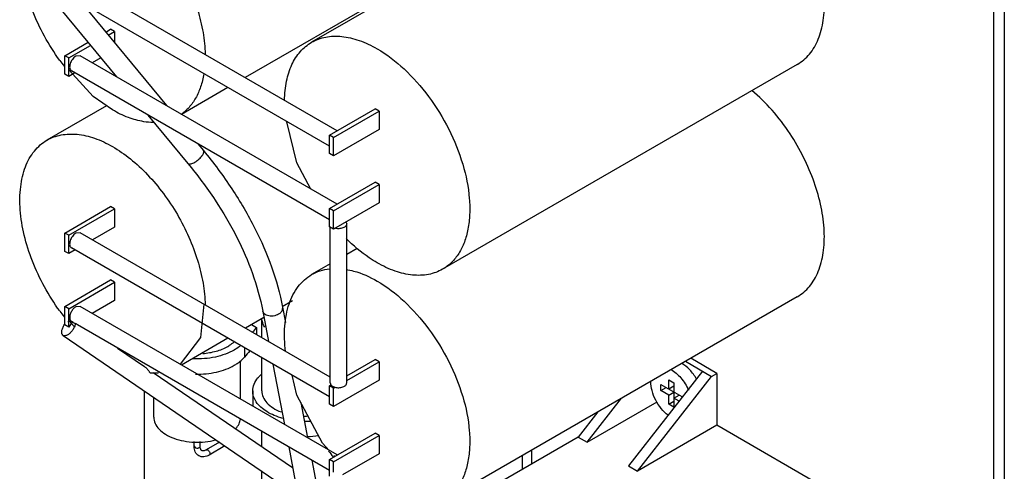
# Model space of a CAD drawing. Header units: millimetres. Extents: x 29 to 175, y 22 to 264.
# Tile 3 of 4: x 29 to 161, y 115 to 175. Entities that reach past the tile are written whole.
import ezdxf

# ---------------------------------------------------------------- set-up
doc = ezdxf.new("R2010")
doc.units = ezdxf.units.MM
doc.header["$LTSCALE"] = 18.576308
doc.layers.get('0').update_dxf_attribs({"linetype": 'CONTINUOUS'})

msp = doc.modelspace()

# ---------------------------------------------------------------- linework, layer by layer
at = {"color": 7}
for p, q in [((115.81, 199.43), (68.43, 172.08)), ((97.95, 189.53), (59.56, 167.37)), ((71.85, 160.27), (37.5, 180.1)), ((70.8, 158.2), (37.08, 177.67)), ((159.56, 28.53), (159.56, 178.76)), ((160.97, 177.95), (160.97, 30.98)), ((34.93, 176.47), (42.34, 167.48)), ((37.77, 177.27), (49.02, 163.62)), ((40.92, 173.44), (41.56, 173.81)), ((42.09, 173.51), (41.56, 173.81)), ((41.26, 173.03), (42.09, 173.51)), ((42.09, 173.51), (42.09, 172.03)), ((35.44, 170.28), (38.55, 172.08)), ((35.97, 169.98), (38.89, 171.66)), ((35.44, 167.83), (35.44, 170.28)), ((35.97, 169.98), (35.44, 170.28)), ((35.97, 167.53), (35.97, 169.98)), ((37.5, 170.28), (36.92, 170.22)), ((71.82, 150.46), (37.5, 170.28)), ((40.26, 170), (39.12, 169.34)), ((133.31, 169.12), (85.93, 141.77)), ((35.97, 167.53), (35.44, 167.83)), ((36.8, 168), (35.97, 167.53)), ((39.25, 164.84), (36.02, 168.37)), ((70.8, 148.37), (36.34, 168.27)), ((57.24, 166.03), (51.05, 162.45)), ((41.82, 163.05), (39.25, 164.84)), ((41.02, 163.6), (33.07, 159.01)), ((70.8, 159.67), (76.91, 163.2)), ((77.44, 162.89), (76.91, 163.2)), ((46.56, 162.36), (51.89, 155.9)), ((71.33, 159.36), (77.44, 162.89)), ((77.44, 162.89), (77.44, 160.44)), ((70.8, 157.22), (70.8, 159.67)), ((71.33, 159.36), (70.8, 159.67)), ((77.44, 160.44), (71.33, 156.91)), ((71.33, 156.91), (71.33, 159.36)), ((53.24, 158.51), (53.97, 157.62)), ((71.33, 156.91), (70.8, 157.22)), ((70.8, 149.87), (76.91, 153.4)), ((71.33, 149.57), (77.44, 153.1)), ((77.44, 153.1), (76.91, 153.4)), ((77.44, 153.1), (77.44, 150.65)), ((35.44, 146.6), (41.56, 150.13)), ((42.09, 149.83), (41.56, 150.13)), ((77.44, 150.65), (71.33, 147.12)), ((35.97, 146.3), (42.09, 149.83)), ((42.09, 149.83), (42.09, 147.38)), ((70.8, 147.42), (70.8, 149.87)), ((71.33, 149.57), (70.8, 149.87)), ((71.33, 147.12), (71.33, 149.57)), ((42.09, 147.38), (39.15, 145.68)), ((71.33, 147.12), (70.8, 147.42)), ((70.91, 126.58), (70.91, 147.36)), ((73, 148.08), (73.11, 147.82)), ((73.11, 126.58), (73.11, 147.82)), ((35.44, 144.15), (35.44, 146.6)), ((35.97, 146.3), (35.44, 146.6)), ((35.97, 143.85), (35.97, 146.3)), ((37.5, 146.64), (36.92, 146.58)), ((70.91, 127.35), (37.5, 146.64)), ((35.97, 143.85), (35.44, 144.15)), ((36.83, 144.34), (35.97, 143.85)), ((70.8, 124.73), (36.34, 144.63)), ((74.5, 144.55), (73.11, 143.75)), ((70.91, 142.48), (68.43, 141.05)), ((35.44, 136.8), (41.56, 140.34)), ((35.97, 136.5), (42.09, 140.03)), ((42.09, 140.03), (41.56, 140.34)), ((42.09, 140.03), (42.09, 137.58)), ((42.09, 137.58), (39.11, 135.86)), ((65.89, 137.55), (64.51, 136.75)), ((133.31, 138.09), (85.93, 110.74)), ((35.44, 134.36), (35.44, 136.8)), ((35.97, 136.5), (35.44, 136.8)), ((35.97, 134.05), (35.97, 136.5)), ((37.5, 136.8), (36.92, 136.74)), ((71.85, 116.96), (37.5, 136.8)), ((61.9, 136.18), (62.67, 132.1)), ((64.55, 136.69), (64.44, 136.17)), ((64.55, 136.69), (64.93, 134.66)), ((35.97, 134.05), (35.44, 134.36)), ((36.42, 134.75), (35.97, 134.05)), ((36.71, 134.14), (36.02, 134.89)), ((36.57, 134.66), (36.34, 134.79)), ((37.13, 134.33), (36.88, 134.52)), ((70.8, 114.89), (37.13, 134.33)), ((62.06, 135.33), (59.57, 133.89)), ((60.4, 134.38), (61.06, 133.99)), ((61.76, 132.63), (61.76, 135.16)), ((35.21, 132.93), (66.6, 111.51)), ((35.25, 132.91), (35.21, 132.93)), ((61.06, 133.99), (61.06, 133.03)), ((57.25, 132.55), (51.05, 128.97)), ((42.49, 131.24), (46.09, 128.78)), ((59.44, 131.29), (59.44, 130.04)), ((58.94, 124.42), (58.94, 129.54)), ((61.76, 125.51), (61.76, 129.95)), ((63.25, 129.09), (64.78, 121.04)), ((73.11, 127.52), (76.91, 129.72)), ((73.11, 126.91), (77.44, 129.41)), ((77.44, 129.41), (76.91, 129.72)), ((77.44, 129.41), (77.44, 126.96)), ((118.37, 129.47), (121.85, 127.45)), ((122.56, 127.86), (119.07, 129.88)), ((47.26, 127.98), (65.89, 115.27)), ((120.66, 128.14), (110.76, 115.49)), ((121.85, 127.45), (122.56, 127.86)), ((122.56, 127.86), (122.56, 120.92)), ((70.8, 126.19), (71.01, 126.31)), ((70.91, 126.58), (71.01, 126.31)), ((77.44, 126.96), (71.33, 123.43)), ((111.95, 114.8), (121.85, 127.45)), ((115.07, 126.39), (117.9, 124.76)), ((115.07, 125.57), (115.07, 126.39)), ((116.13, 127), (116.84, 126.59)), ((116.13, 125.78), (116.13, 127)), ((116.84, 126.59), (116.84, 123.33)), ((46.07, 125.53), (46.07, 86.97)), ((60.56, 125.51), (60.56, 123.46)), ((70.8, 123.74), (70.8, 126.19)), ((71.33, 125.88), (70.8, 126.19)), ((71.33, 125.88), (71.54, 126)), ((71.33, 123.43), (71.33, 125.88)), ((115.07, 125.57), (115.78, 125.98)), ((116.13, 124.96), (115.07, 125.57)), ((116.13, 125.78), (116.84, 126.18)), ((116.13, 124.96), (116.84, 125.37)), ((47.34, 122.02), (47.34, 124.66)), ((66.97, 123.99), (67.87, 119.26)), ((71.33, 123.43), (70.8, 123.74)), ((105.24, 118.67), (109.83, 124.54)), ((105.24, 118.67), (114.57, 124.06)), ((116.13, 123.73), (116.13, 124.96)), ((116.13, 123.73), (116.84, 124.14)), ((116.84, 123.33), (116.13, 123.73)), ((116.84, 124.55), (117.55, 124.96)), ((117.54, 124.15), (116.84, 124.55)), ((117.9, 124.76), (117.9, 124.62)), ((106.67, 122.71), (104.05, 119.36)), ((61.76, 118.08), (61.76, 120.11)), ((70.8, 116.35), (76.91, 119.88)), ((77.44, 119.58), (76.91, 119.88)), ((122.56, 120.92), (111.95, 114.8)), ((144.11, 108.48), (122.56, 120.92)), ((52.74, 118.12), (52.74, 118.78)), ((53.54, 118.12), (53.54, 118.78)), ((56.12, 118.67), (54.35, 117.65)), ((71.33, 116.05), (77.44, 119.58)), ((77.44, 119.58), (77.44, 117.13)), ((104.05, 119.36), (81.5, 106.34)), ((104.05, 119.36), (105.24, 118.67)), ((52.74, 118.12), (52.85, 117.95)), ((54.35, 117.65), (54.55, 117.63)), ((56.85, 118.17), (54.75, 116.95)), ((65.36, 118.03), (67.24, 108.15)), ((77.44, 117.13), (72.56, 114.31)), ((97.83, 115.77), (97.83, 117.61)), ((68.45, 116.25), (69.91, 108.58)), ((71.33, 116.05), (70.8, 116.35)), ((70.8, 114.12), (70.8, 116.35)), ((71.33, 114.68), (71.33, 116.05)), ((71.52, 116.77), (71.4, 116.9)), ((96.59, 115.06), (96.59, 116.89)), ((61.76, 113.69), (61.76, 114.81)), ((110.76, 115.49), (111.95, 114.8))]:
    msp.add_line(p, q, dxfattribs=at)
for points in [[(68.34, 152.47), (66.47, 155.96), (65.13, 161.47)], [(54.02, 137.1), (53.59, 132.64), (50.86, 129.08)], [(70.78, 117.58), (69.9, 118.54), (66.47, 124.93), (65.82, 127.61)]]:
    msp.add_lwpolyline(points, dxfattribs=at)
for centre, radius, start, end in [((58.28, 186.72), 29.04, 215.9675, 217.8809), ((58.28, 153.24), 29.04, 215.9675, 217.8809), ((57.46, 152.6), 28, 219.5295, 219.6833), ((35.38, 134.8), 1.53, 347.0525, 349.2388), ((194.09, 19.64), 175.42, 139.3157, 139.593), ((192.49, 18.95), 173.32, 139.7773, 140.1403), ((42.42, 125.08), 5.26, 32.401, 34.8433), ((67.56, 132.17), 10.01, 268.4353, 271.9713), ((67.56, 133.53), 12.07, 269.4381, 273.4606), ((67.57, 131.35), 11.93, 271.2305, 278.6142), ((93.1, 134.86), 28.36, 217.8238, 219.7435)]:
    msp.add_arc(centre, radius, start, end, dxfattribs=at)
msp.add_ellipse((37.27, 135.59), major_axis=(1.32, -0.23), ratio=0.843057, start_param=-1.977903, end_param=-1.715911, dxfattribs=at)
for points, knots in [([(34.77, 169.66), (34.03, 170.69), (32.67, 172.84), (31.07, 176.25), (29.97, 179.71), (29.41, 183.06), (29.44, 186.15), (30.04, 188.86), (31.06, 190.74), (32.14, 191.87), (32.75, 192.3), (33.07, 192.49)], [0, 0, 0, 0, 0.151607, 0.302343, 0.44751, 0.582978, 0.705732, 0.814559, 0.910908, 0.955967, 1, 1, 1, 1]), ([(41.82, 191.62), (42.66, 191.14), (44.31, 189.98), (46.59, 187.86), (48.69, 185.36), (50.54, 182.56), (52.08, 179.57), (53.23, 176.5), (53.97, 173.46), (54.18, 171.44), (54.2, 170.46)], [0, 0, 0, 0, 0.113921, 0.236766, 0.366066, 0.498815, 0.631727, 0.761509, 0.88511, 1, 1, 1, 1]), ([(133.31, 169.12), (133.61, 169.3), (134.2, 169.71), (135.24, 170.77), (136.25, 172.53), (136.89, 175.08), (136.99, 178), (136.57, 181.17), (135.63, 184.48), (134.22, 187.77), (133.01, 189.88), (132.34, 190.89)], [0, 0, 0, 0, 0.044425, 0.089803, 0.186379, 0.29477, 0.416616, 0.5511, 0.695686, 0.846739, 1, 1, 1, 1]), ([(68.43, 172.08), (68.72, 172.24), (69.33, 172.53), (70.66, 172.9), (72.54, 172.95), (74.88, 172.38), (76.41, 171.65), (77.18, 171.21)], [0, 0, 0, 0, 0.10816, 0.218363, 0.451359, 0.710432, 1, 1, 1, 1]), ([(64.81, 164.34), (64.82, 165.2), (64.98, 166.83), (65.67, 169.06), (66.81, 170.87), (67.87, 171.75), (68.43, 172.08)], [0, 0, 0, 0, 0.288689, 0.547534, 0.781165, 1, 1, 1, 1]), ([(77.18, 171.21), (78.47, 170.46), (80.99, 168.53), (84.21, 164.87), (86.86, 160.56), (88.72, 155.95), (89.51, 152.06), (89.59, 149.14), (89.37, 147.17), (88.9, 145.41), (88.16, 143.89), (87.18, 142.64), (86.36, 142.02), (85.93, 141.77)], [0, 0, 0, 0, 0.128654, 0.270203, 0.417318, 0.561628, 0.695264, 0.75627, 0.812761, 0.864712, 0.912534, 0.957151, 1, 1, 1, 1]), ([(36.92, 170.22), (36.74, 170.11), (36.42, 169.8), (36.17, 169.32), (36.09, 168.91), (36.1, 168.63), (36.17, 168.41), (36.28, 168.3), (36.34, 168.27)], [0, 0, 0, 0, 0.269932, 0.561324, 0.695468, 0.813138, 0.912851, 1, 1, 1, 1]), ([(54.01, 167.84), (53.92, 167.26), (53.65, 166.15), (53, 164.64), (52.11, 163.37), (51.36, 162.7), (50.97, 162.43)], [0, 0, 0, 0, 0.277735, 0.533913, 0.772504, 1, 1, 1, 1]), ([(132.34, 159.87), (131.61, 160.97), (130.05, 163.02), (128.21, 164.84), (127.25, 165.64)], [0, 0, 0, 0, 0.512874, 1, 1, 1, 1]), ([(47.29, 161.36), (46.85, 161.36), (45.71, 161.47), (43.85, 162), (42.5, 162.65), (41.82, 163.05)], [0, 0, 0, 0, 0.226448, 0.594534, 1, 1, 1, 1]), ([(33.07, 159.01), (33.36, 159.18), (33.97, 159.46), (35.31, 159.83), (37.18, 159.88), (39.53, 159.32), (41.06, 158.59), (41.82, 158.15)], [0, 0, 0, 0, 0.10816, 0.218363, 0.451359, 0.710432, 1, 1, 1, 1]), ([(133.31, 138.09), (133.61, 138.27), (134.2, 138.68), (135.24, 139.75), (136.25, 141.51), (136.89, 144.05), (136.99, 146.97), (136.57, 150.15), (135.63, 153.45), (134.22, 156.75), (133.01, 158.85), (132.34, 159.87)], [0, 0, 0, 0, 0.044425, 0.089803, 0.186379, 0.29477, 0.416616, 0.5511, 0.695686, 0.846739, 1, 1, 1, 1]), ([(34.77, 136.19), (34.03, 137.22), (32.67, 139.37), (31.07, 142.77), (29.97, 146.23), (29.41, 149.58), (29.44, 152.68), (30.04, 155.39), (31.06, 157.26), (32.14, 158.39), (32.75, 158.83), (33.07, 159.01)], [0, 0, 0, 0, 0.151607, 0.302343, 0.44751, 0.582978, 0.705732, 0.814559, 0.910908, 0.955967, 1, 1, 1, 1]), ([(41.82, 158.15), (42.66, 157.66), (44.31, 156.51), (46.59, 154.39), (48.69, 151.89), (50.54, 149.09), (52.07, 146.1), (53.23, 143.03), (53.97, 139.99), (54.18, 137.97), (54.2, 137)], [0, 0, 0, 0, 0.113909, 0.236746, 0.366029, 0.498767, 0.631675, 0.761463, 0.885081, 1, 1, 1, 1]), ([(51.89, 155.9), (51.92, 155.87), (52.02, 155.81), (52.21, 155.82), (52.45, 155.88), (52.71, 156), (52.99, 156.17), (53.36, 156.44), (53.6, 156.69), (53.74, 156.87)], [0, 0, 0, 0, 0.062882, 0.145518, 0.254086, 0.386312, 0.535887, 0.694279, 1, 1, 1, 1]), ([(53.74, 156.87), (53.75, 156.89), (53.8, 156.94), (53.84, 157.01), (53.87, 157.05)], [0, 0, 0, 0, 0.260783, 1, 1, 1, 1]), ([(53.87, 157.05), (53.9, 157.11), (53.96, 157.22), (54.02, 157.38), (54.03, 157.51), (53.99, 157.59), (53.97, 157.62)], [0, 0, 0, 0, 0.331514, 0.605394, 0.821953, 1, 1, 1, 1]), ([(53.97, 157.62), (55.33, 155.98), (57.82, 152.63), (61.82, 145.83), (63.85, 140.34), (64.55, 136.69)], [0, 0, 0, 0, 0.270563, 0.528247, 1, 1, 1, 1]), ([(51.89, 155.9), (53.18, 154.34), (55.55, 151.16), (59.33, 144.75), (61.24, 139.6), (61.9, 136.18)], [0, 0, 0, 0, 0.273343, 0.532261, 1, 1, 1, 1]), ([(73.11, 147.82), (73.11, 147.76), (73.08, 147.65), (72.97, 147.5), (72.81, 147.37), (72.51, 147.23), (72.08, 147.16), (71.72, 147.19), (71.54, 147.24)], [0, 0, 0, 0, 0.087249, 0.184026, 0.295642, 0.42261, 0.708057, 1, 1, 1, 1]), ([(36.92, 146.58), (36.74, 146.48), (36.42, 146.16), (36.17, 145.68), (36.09, 145.27), (36.1, 144.99), (36.17, 144.77), (36.28, 144.66), (36.34, 144.63)], [0, 0, 0, 0, 0.269932, 0.561324, 0.695468, 0.813138, 0.912851, 1, 1, 1, 1]), ([(77.18, 142.63), (76.82, 142.84), (75.33, 143.78), (73.98, 144.92), (73.03, 145.86)], [0, 0, 0, 0, 0.236772, 1, 1, 1, 1]), ([(85.93, 141.77), (85.64, 141.6), (85.03, 141.32), (83.7, 140.95), (81.82, 140.9), (79.48, 141.46), (77.95, 142.19), (77.18, 142.63)], [0, 0, 0, 0, 0.10816, 0.218363, 0.451359, 0.710432, 1, 1, 1, 1]), ([(64.95, 130.77), (64.81, 131.89), (64.74, 133.56), (65.01, 135.69), (65.48, 137.51), (66.28, 139.13), (67.43, 140.38), (68.09, 140.85), (68.43, 141.05)], [0, 0, 0, 0, 0.29723, 0.433006, 0.559997, 0.789708, 0.896241, 1, 1, 1, 1]), ([(68.43, 141.05), (68.79, 141.26), (69.56, 141.6), (70.39, 141.77), (70.81, 141.82)], [0, 0, 0, 0, 0.492849, 1, 1, 1, 1]), ([(73.03, 141.75), (73.37, 141.7), (74.82, 141.37), (76.19, 140.75), (77.18, 140.18)], [0, 0, 0, 0, 0.232563, 1, 1, 1, 1]), ([(77.18, 140.18), (78.47, 139.44), (80.99, 137.5), (84.21, 133.84), (86.86, 129.53), (88.72, 124.93), (89.51, 121.03), (89.59, 118.11), (89.37, 116.14), (88.9, 114.38), (88.16, 112.86), (87.18, 111.61), (86.36, 110.99), (85.93, 110.74)], [0, 0, 0, 0, 0.128654, 0.270203, 0.417318, 0.561628, 0.695264, 0.75627, 0.812761, 0.864712, 0.912534, 0.957151, 1, 1, 1, 1]), ([(36.92, 136.74), (36.79, 136.67), (36.56, 136.47), (36.3, 136.09), (36.12, 135.67), (36.09, 135.38), (36.1, 135.24)], [0, 0, 0, 0, 0.240042, 0.505854, 0.768438, 1, 1, 1, 1]), ([(64.31, 136), (64.14, 135.82), (63.68, 135.56), (63.03, 135.47), (62.53, 135.56), (62.22, 135.7), (61.99, 135.91), (61.91, 136.09), (61.9, 136.18)], [0, 0, 0, 0, 0.262163, 0.543223, 0.67557, 0.795475, 0.902172, 1, 1, 1, 1]), ([(64.44, 136.17), (64.43, 136.16), (64.39, 136.1), (64.35, 136.04), (64.31, 136)], [0, 0, 0, 0, 0.242909, 1, 1, 1, 1]), ([(35.21, 132.93), (35.18, 132.96), (35.11, 133.03), (35.05, 133.16), (35.03, 133.32), (35.05, 133.59), (35.16, 133.96), (35.31, 134.24), (35.4, 134.38)], [0, 0, 0, 0, 0.08134, 0.171345, 0.275369, 0.395448, 0.678881, 1, 1, 1, 1]), ([(36.87, 134.46), (36.84, 134.32), (36.73, 134.03), (36.5, 133.63), (36.2, 133.28), (35.97, 133.09), (35.84, 133.01)], [0, 0, 0, 0, 0.241665, 0.505422, 0.766373, 1, 1, 1, 1]), ([(36.1, 135.24), (36.11, 135.14), (36.14, 134.97), (36.27, 134.83), (36.34, 134.79)], [0, 0, 0, 0, 0.542802, 1, 1, 1, 1]), ([(62.18, 134.04), (62.06, 134.21), (61.86, 134.58), (61.78, 134.98), (61.77, 135.18)], [0, 0, 0, 0, 0.51577, 1, 1, 1, 1]), ([(35.84, 133.01), (35.79, 132.98), (35.61, 132.89), (35.38, 132.85), (35.25, 132.91)], [0, 0, 0, 0, 0.308253, 1, 1, 1, 1]), ([(57.24, 131.47), (57.32, 131.51), (57.61, 131.69), (57.89, 131.9), (58.08, 132.08)], [0, 0, 0, 0, 0.262086, 1, 1, 1, 1]), ([(58.94, 131.58), (58.88, 131.52), (58.61, 131.3), (58.32, 131.11), (58.09, 130.98)], [0, 0, 0, 0, 0.240317, 1, 1, 1, 1]), ([(58.09, 130.98), (57.71, 130.76), (56.89, 130.39), (55.07, 129.87), (53.6, 129.76), (52.61, 129.8)], [0, 0, 0, 0, 0.228073, 0.475423, 1, 1, 1, 1]), ([(53.88, 130.51), (54.49, 130.56), (55.65, 130.75), (56.76, 131.19), (57.24, 131.47)], [0, 0, 0, 0, 0.524799, 1, 1, 1, 1]), ([(52.92, 127.75), (53.85, 127.74), (55.24, 127.87), (56.96, 128.37), (57.73, 128.73), (58.09, 128.94)], [0, 0, 0, 0, 0.524817, 0.771755, 1, 1, 1, 1]), ([(58.09, 128.94), (58.22, 129.01), (58.72, 129.32), (59.17, 129.71), (59.44, 130.04)], [0, 0, 0, 0, 0.268216, 1, 1, 1, 1]), ([(119.86, 127.09), (119.6, 127.54), (119.02, 128.34), (118.25, 128.97), (117.84, 129.2)], [0, 0, 0, 0, 0.52692, 1, 1, 1, 1]), ([(46.09, 128.78), (46.22, 128.69), (46.45, 128.47), (46.65, 128.22), (46.74, 128.09)], [0, 0, 0, 0, 0.482079, 1, 1, 1, 1]), ([(47.97, 127.91), (47.88, 127.9), (47.51, 127.88), (47.14, 127.88), (46.86, 127.9)], [0, 0, 0, 0, 0.245737, 1, 1, 1, 1]), ([(61.26, 127.26), (61.29, 127.3), (61.45, 127.48), (61.62, 127.65), (61.75, 127.76)], [0, 0, 0, 0, 0.242362, 1, 1, 1, 1]), ([(116.43, 128.38), (116.67, 128.25), (117.15, 127.91), (118.01, 127.03), (118.51, 126.22), (118.77, 125.63)], [0, 0, 0, 0, 0.226875, 0.475486, 1, 1, 1, 1]), ([(60.56, 125.51), (60.56, 125.81), (60.69, 126.46), (61.04, 127.01), (61.26, 127.26)], [0, 0, 0, 0, 0.478483, 1, 1, 1, 1]), ([(71.54, 126), (71.72, 125.96), (72.08, 125.92), (72.51, 126), (72.81, 126.13), (72.97, 126.26), (73.08, 126.41), (73.11, 126.52), (73.11, 126.58)], [0, 0, 0, 0, 0.291943, 0.57739, 0.704358, 0.815974, 0.912751, 1, 1, 1, 1]), ([(116.07, 122.26), (115.72, 122.52), (115.09, 123.15), (114.36, 124.27), (113.87, 125.5), (113.73, 126.35), (113.73, 126.76)], [0, 0, 0, 0, 0.246082, 0.508813, 0.766802, 1, 1, 1, 1]), ([(61.03, 124.05), (60.88, 124.27), (60.65, 124.74), (60.56, 125.26), (60.56, 125.51)], [0, 0, 0, 0, 0.515203, 1, 1, 1, 1]), ([(61.76, 125.51), (61.76, 125.23), (61.9, 124.64), (62.45, 123.86), (63.29, 123.19), (63.97, 122.86), (64.34, 122.72)], [0, 0, 0, 0, 0.207426, 0.436798, 0.700449, 1, 1, 1, 1]), ([(71.07, 126.24), (71.08, 126.23), (71.13, 126.19), (71.19, 126.15), (71.23, 126.13)], [0, 0, 0, 0, 0.238308, 1, 1, 1, 1]), ([(71.23, 126.13), (71.25, 126.12), (71.35, 126.06), (71.46, 126.03), (71.54, 126)], [0, 0, 0, 0, 0.236735, 1, 1, 1, 1]), ([(64.59, 121.85), (64.2, 121.95), (63.45, 122.2), (62.19, 122.84), (61.38, 123.52), (61.03, 124.05)], [0, 0, 0, 0, 0.285394, 0.549174, 1, 1, 1, 1]), ([(47.34, 122.02), (47.34, 121.73), (47.48, 121.13), (48.05, 120.33), (48.93, 119.66), (50.05, 119.14), (51.35, 118.79), (52.77, 118.64), (54.2, 118.69), (55.14, 118.86), (55.59, 118.98)], [0, 0, 0, 0, 0.087079, 0.183726, 0.295178, 0.42193, 0.561126, 0.707865, 0.856217, 1, 1, 1, 1]), ([(58.31, 120.5), (58.48, 120.69), (58.75, 121.08), (58.89, 121.55), (58.92, 121.77)], [0, 0, 0, 0, 0.521851, 1, 1, 1, 1]), ([(53.35, 116.85), (53.25, 116.91), (53.07, 117.07), (52.8, 117.48), (52.74, 117.86), (52.74, 118.12)], [0, 0, 0, 0, 0.239252, 0.482634, 1, 1, 1, 1]), ([(52.85, 117.95), (52.88, 117.94), (53, 117.89), (53.14, 117.88), (53.24, 117.89)], [0, 0, 0, 0, 0.228715, 1, 1, 1, 1]), ([(53.24, 117.89), (53.28, 117.9), (53.36, 117.92), (53.45, 117.97), (53.52, 118.03), (53.54, 118.09), (53.54, 118.12)], [0, 0, 0, 0, 0.307921, 0.579293, 0.806319, 1, 1, 1, 1]), ([(53.75, 117.55), (53.72, 117.56), (53.67, 117.62), (53.56, 117.8), (53.54, 117.98), (53.54, 118.12)], [0, 0, 0, 0, 0.154269, 0.361456, 1, 1, 1, 1]), ([(54.35, 117.65), (54.24, 117.58), (54.06, 117.5), (53.85, 117.51), (53.78, 117.53), (53.75, 117.55)], [0, 0, 0, 0, 0.638497, 0.845587, 1, 1, 1, 1]), ([(54.55, 117.63), (54.61, 117.59), (54.72, 117.48), (54.81, 117.32), (54.84, 117.17), (54.83, 117.08), (54.81, 117), (54.77, 116.97), (54.75, 116.95)], [0, 0, 0, 0, 0.269947, 0.561334, 0.695524, 0.813147, 0.912904, 1, 1, 1, 1]), ([(54.75, 116.95), (54.53, 116.83), (54.17, 116.69), (53.68, 116.71), (53.45, 116.8), (53.35, 116.85)], [0, 0, 0, 0, 0.517353, 0.760677, 1, 1, 1, 1])]:
    msp.add_open_spline(points, degree=3, knots=knots, dxfattribs=at)
msp.add_open_spline([(71.01, 126.31), (71.03, 126.29), (71.05, 126.26), (71.07, 126.24)], degree=3, dxfattribs=at)

doc.saveas('drawing.dxf')
